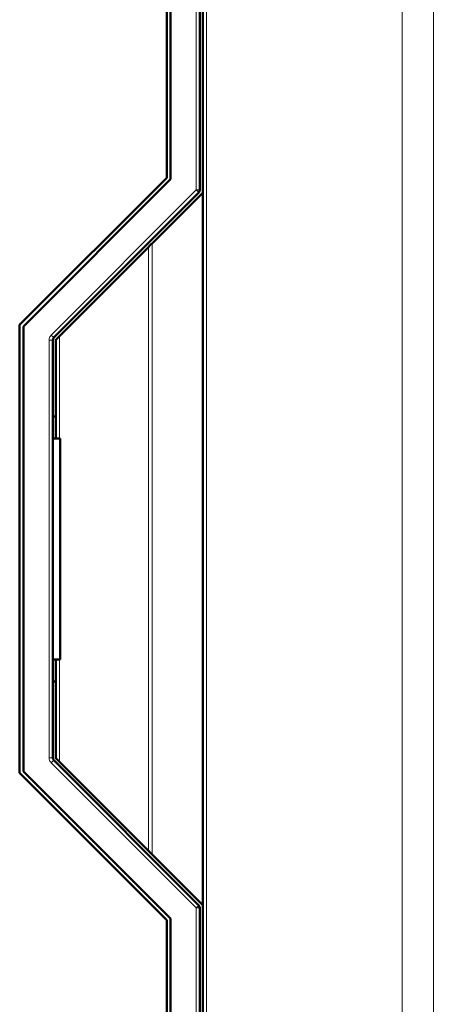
# Model space of a CAD drawing. Header units: millimetres. Extents: x 0 to 594, y 0 to 420.
# Tile 11 of 16: x 151 to 162, y 259 to 286. Entities that reach past the tile are written whole.
import ezdxf

# ---------------------------------------------------------------- set-up
doc = ezdxf.new("R2010")
doc.units = ezdxf.units.MM

msp = doc.modelspace()

# ---------------------------------------------------------------- linework, layer by layer
at = {"color": 9, "linetype": 'Continuous', "lineweight": 18}
for p, q in [((161.002, 219.882), (161.002, 301.888)), ((161.851, 219.882), (161.851, 301.888)), ((155.399, 281.06), (155.399, 291.905)), ((155.679, 291.905), (155.679, 250.705)), ((151.458, 277.118), (155.399, 281.06)), ((155.399, 281.06), (155.499, 281.06)), ((155.47, 280.989), (155.399, 281.06)), ((154.199, 263.005), (154.199, 279.605)), ((154.103, 263.101), (154.103, 279.509)), ((151.399, 265.633), (151.399, 276.977)), ((151.399, 276.977), (151.499, 276.977)), ((151.458, 277.118), (151.529, 277.047)), ((151.679, 274.305), (151.679, 277.085)), ((151.679, 265.525), (151.679, 268.305)), ((151.399, 265.633), (151.499, 265.633)), ((151.458, 265.492), (151.529, 265.563)), ((155.399, 261.551), (151.458, 265.492)), ((155.399, 261.551), (155.47, 261.621)), ((155.399, 250.705), (155.399, 261.551)), ((155.499, 261.551), (155.399, 261.551))]:
    msp.add_line(p, q, dxfattribs=at)
at = {"color": 7, "linetype": 'Continuous', "lineweight": 50}
for p, q in [((154.699, 291.905), (154.699, 281.35)), ((155.499, 281.06), (155.499, 291.905)), ((155.579, 291.905), (155.579, 280.985)), ((154.599, 281.391), (154.599, 291.057)), ((150.599, 277.391), (154.599, 281.391)), ((154.699, 281.35), (150.699, 277.35)), ((151.529, 277.047), (155.47, 280.989)), ((154.199, 279.605), (155.579, 280.985)), ((155.579, 280.985), (155.579, 261.625)), ((154.103, 279.509), (151.679, 277.085)), ((150.599, 265.219), (150.599, 277.391)), ((150.699, 277.35), (150.699, 265.261)), ((151.499, 265.633), (151.499, 276.977)), ((151.579, 276.985), (151.579, 274.305)), ((151.499, 274.905), (151.579, 274.905)), ((151.699, 274.305), (151.499, 274.305)), ((151.699, 268.305), (151.699, 274.305)), ((151.499, 268.305), (151.699, 268.305)), ((151.579, 268.305), (151.579, 265.625)), ((151.579, 267.705), (151.499, 267.705)), ((155.47, 261.621), (151.529, 265.563)), ((151.679, 265.525), (154.103, 263.101)), ((154.599, 261.219), (150.599, 265.219)), ((150.699, 265.261), (154.699, 261.261)), ((155.579, 261.625), (154.199, 263.005)), ((155.499, 250.705), (155.499, 261.551)), ((155.579, 261.625), (155.579, 250.705)), ((154.599, 251.554), (154.599, 261.219)), ((154.699, 261.261), (154.699, 250.705))]:
    msp.add_line(p, q, dxfattribs=at)
for centre, start, end in [((155.399, 281.06), 315, 0), ((151.599, 276.977), 135, 180), ((151.599, 265.633), 180, 225), ((155.399, 261.551), 0, 45)]:
    msp.add_arc(centre, 0.1, start, end, dxfattribs=at)
for points, knots in [([(154.199, 279.605), (154.196, 279.601), (154.187, 279.593), (154.165, 279.571), (154.137, 279.542), (154.116, 279.521), (154.103, 279.509)], [0, 0, 0, 0, 0.207162, 0.456154, 0.678073, 1, 1, 1, 1]), ([(151.679, 277.085), (151.664, 277.07), (151.639, 277.046), (151.612, 277.017), (151.596, 277.001), (151.586, 276.992), (151.58, 276.986), (151.58, 276.985), (151.579, 276.985)], [0, 0, 0, 0, 0.329696, 0.553572, 0.680174, 0.795125, 0.900743, 1, 1, 1, 1]), ([(151.579, 265.625), (151.58, 265.625), (151.58, 265.624), (151.586, 265.618), (151.596, 265.609), (151.612, 265.593), (151.639, 265.565), (151.664, 265.54), (151.679, 265.525)], [0, 0, 0, 0, 0.0992443, 0.2048574, 0.3198128, 0.4464269, 0.6702641, 1, 1, 1, 1]), ([(154.103, 263.101), (154.116, 263.089), (154.137, 263.068), (154.165, 263.039), (154.187, 263.017), (154.196, 263.009), (154.199, 263.005)], [0, 0, 0, 0, 0.3219651, 0.5438461, 0.792855, 1, 1, 1, 1])]:
    msp.add_open_spline(points, degree=3, knots=knots, dxfattribs=at)
at = {"color": 9, "linetype": 'Continuous', "lineweight": 18}
for points in [[(151.399, 276.977), (151.402, 277.003), (151.407, 277.056), (151.441, 277.098), (151.458, 277.118)], [(151.458, 265.492), (151.441, 265.513), (151.407, 265.554), (151.402, 265.607), (151.399, 265.633)]]:
    msp.add_open_spline(points, degree=3, dxfattribs=at)

doc.saveas('drawing.dxf')
